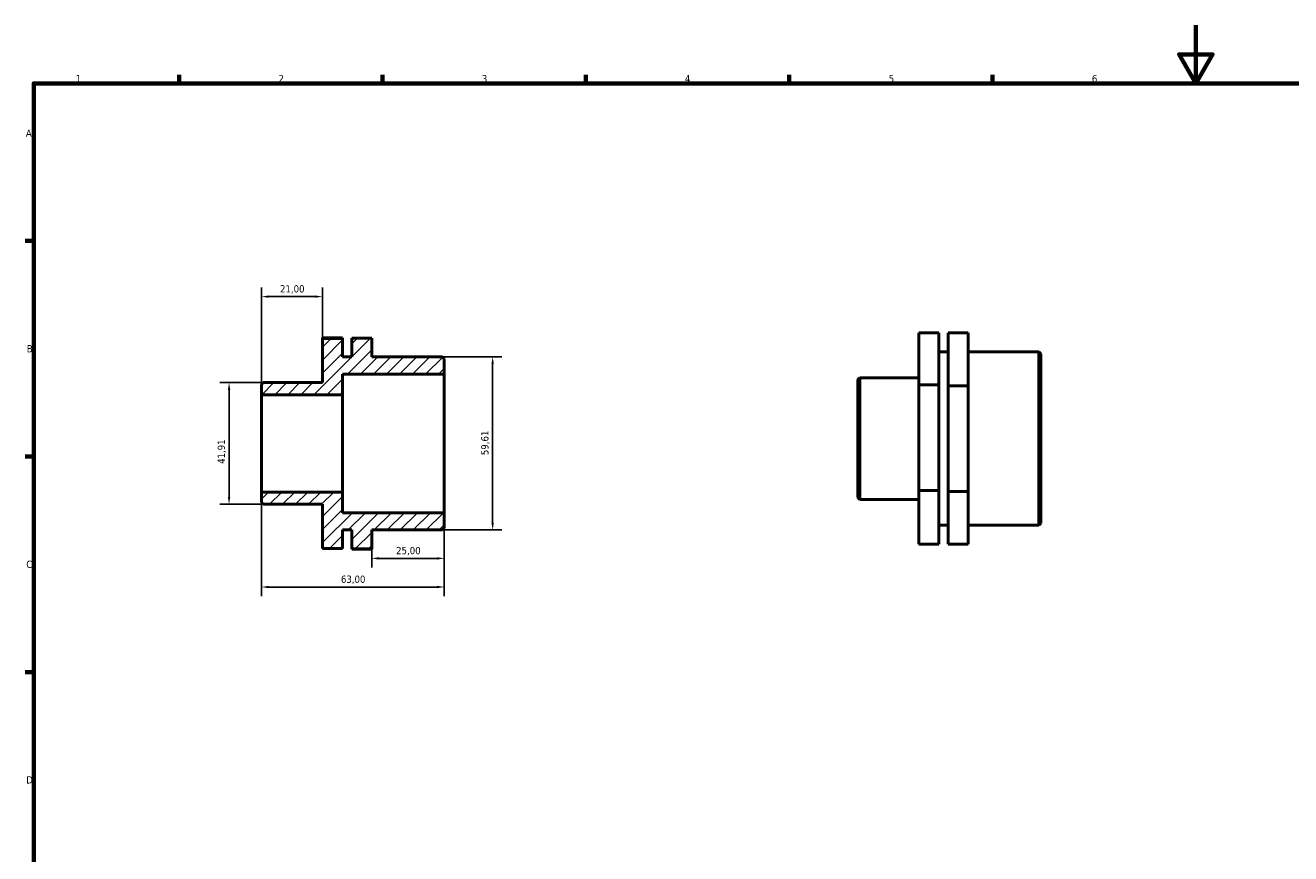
# Model space of a CAD drawing. Header units: millimetres. Extents: x 0 to 906, y 0 to 594.
# Tile 2 of 3: x 17 to 453, y 309 to 594. Entities that reach past the tile are written whole.
import ezdxf

# ---------------------------------------------------------------- set-up
doc = ezdxf.new("R2010")
doc.units = ezdxf.units.MM
for name, color, linetype, lineweight in [('Border (ISO)', 7, 'Continuous', 70), ('Dimension (ISO)', 7, 'Continuous', 25), ('Hatch (ISO)', 7, 'Continuous', 18), ('Visible (ISO)', 7, 'Continuous', 50)]:
    doc.layers.add(name, color=color, linetype=linetype, lineweight=lineweight)
doc.styles.add('Note Text (ISO)', font='tahoma.ttf')
doc.dimstyles.new('Default (ISO)', dxfattribs={"dimtxt": 2.5, "dimasz": 2.5, "dimexe": 3.175, "dimexo": 0, "dimgap": 0.762, "dimtad": 1, "dimrnd": 1e-08, "dimzin": 0, "dimtxsty": 'Note Text (ISO)', "dimcen": 0.09, "dimdle": 10, "dimclrd": 256, "dimclre": 256, "dimclrt": 232, "dimazin": 0, "dimtfac": 1.40208, "dimtmove": 0, "dimatfit": 3, "dimfxl": 1, "dimtolj": 1, "dimtzin": 0, "dimlwd": -1, "dimlwe": -1, "dimarcsym": 0})

# ---------------------------------------------------------------- blocks, each defined once
blk = doc.blocks.new('Borders Default Border')
at = {"layer": 'Border (ISO)'}
for p, q in [((70.08, 574), (70.08, 576.9)), ((140.17, 574), (140.17, 576.9)), ((210.25, 574), (210.25, 576.9)), ((280.33, 574), (280.33, 576.9)), ((350.42, 574), (350.42, 576.9)), ((20, 519.75), (17.1, 519.75)), ((20, 445.5), (17.1, 445.5)), ((20, 371.25), (17.1, 371.25))]:
    blk.add_line(p, q, dxfattribs=at)
at = {"layer": 'Border (ISO)', "flags": 128}
for points in [[(420.5, 594), (420.5, 574), (414.73, 584), (426.27, 584), (420.5, 574)], [(20, 20), (20, 574), (821, 574), (821, 20), (20, 20)]]:
    blk.add_lwpolyline(points, dxfattribs=at)
at = {"layer": 'Border (ISO)', "color": 232, "true_color": 0xca0064, "char_height": 2.5, "attachment_point": 7, "style": 'Note Text (ISO)'}
for s, insert in [('1', (34.48, 574.4)), ('2', (104.37, 574.4)), ('3', (174.43, 574.35)), ('4', (244.42, 574.4)), ('5', (314.64, 574.35)), ('6', (384.66, 574.35)), ('A', (17.29, 555.62)), ('B', (17.59, 481.37)), ('C', (17.43, 407.08)), ('D', (17.43, 332.88))]:
    blk.add_mtext(s, dxfattribs=dict(at, insert=insert))
blk = doc.blocks.new('*D7')
at = {"layer": 'Defpoints', "color": 0, "transparency": 16777216}
for p in [(98.5, 433.24), (161.5, 426.16), (98.5, 400.55)]:
    blk.add_point(p, dxfattribs=at)
at = {"layer": 'Dimension (ISO)', "transparency": 16777216}
for p, q in [((98.5, 433.24), (98.5, 397.38)), ((161.5, 426.16), (161.5, 397.38)), ((159, 400.55), (101, 400.55))]:
    blk.add_line(p, q, dxfattribs=at)
for points in [[(101, 400.97), (101, 400.14), (98.5, 400.55)], [(159, 400.97), (159, 400.14), (161.5, 400.55)]]:
    blk.add_solid(points, dxfattribs=at)
at = {"layer": 'Dimension (ISO)', "color": 232, "true_color": 0xca0064, "transparency": 16777216, "insert": (125.87, 404.49), "char_height": 2.5, "attachment_point": 1, "style": 'Note Text (ISO)'}
blk.add_mtext('\\A1;63,00', dxfattribs=at)
blk = doc.blocks.new('*D8')
at = {"layer": 'Defpoints', "color": 0, "transparency": 16777216}
for p in [(161.5, 426.16), (136.5, 413.69), (136.5, 410.41)]:
    blk.add_point(p, dxfattribs=at)
at = {"layer": 'Dimension (ISO)', "transparency": 16777216}
for p, q in [((161.5, 426.16), (161.5, 407.24)), ((136.5, 413.69), (136.5, 407.24)), ((159, 410.41), (139, 410.41))]:
    blk.add_line(p, q, dxfattribs=at)
for points in [[(139, 410.83), (139, 410), (136.5, 410.41)], [(159, 410.83), (159, 410), (161.5, 410.41)]]:
    blk.add_solid(points, dxfattribs=at)
at = {"layer": 'Dimension (ISO)', "color": 232, "true_color": 0xca0064, "transparency": 16777216, "insert": (144.89, 414.35), "char_height": 2.5, "attachment_point": 1, "style": 'Note Text (ISO)'}
blk.add_mtext('\\A1;25,00', dxfattribs=at)
blk = doc.blocks.new('*D9')
at = {"layer": 'Defpoints', "color": 0, "transparency": 16777216}
for p in [(160.87, 479.81), (160.87, 420.19), (178.16, 420.19)]:
    blk.add_point(p, dxfattribs=at)
at = {"layer": 'Dimension (ISO)', "transparency": 16777216}
for p, q in [((160.87, 479.81), (181.33, 479.81)), ((178.16, 477.31), (178.16, 422.69)), ((160.87, 420.19), (181.33, 420.19))]:
    blk.add_line(p, q, dxfattribs=at)
for points in [[(177.74, 477.31), (178.57, 477.31), (178.16, 479.81)], [(177.74, 422.69), (178.57, 422.69), (178.16, 420.19)]]:
    blk.add_solid(points, dxfattribs=at)
at = {"layer": 'Dimension (ISO)', "color": 232, "true_color": 0xca0064, "transparency": 16777216, "insert": (174.22, 445.97), "char_height": 2.5, "attachment_point": 1, "rotation": 90, "style": 'Note Text (ISO)'}
blk.add_mtext('\\A1;59,61', dxfattribs=at)
blk = doc.blocks.new('*D10')
at = {"layer": 'Defpoints', "color": 0, "transparency": 16777216}
for p in [(99.13, 470.96), (87.32, 429.05), (99.13, 429.05)]:
    blk.add_point(p, dxfattribs=at)
at = {"layer": 'Dimension (ISO)', "transparency": 16777216}
for p, q in [((99.13, 470.96), (84.14, 470.96)), ((87.32, 468.46), (87.32, 431.55)), ((99.13, 429.05), (84.14, 429.05))]:
    blk.add_line(p, q, dxfattribs=at)
for points in [[(86.9, 468.46), (87.73, 468.46), (87.32, 470.96)], [(86.9, 431.55), (87.73, 431.55), (87.32, 429.05)]]:
    blk.add_solid(points, dxfattribs=at)
at = {"layer": 'Dimension (ISO)', "color": 232, "true_color": 0xca0064, "transparency": 16777216, "insert": (83.38, 442.95), "char_height": 2.5, "attachment_point": 1, "rotation": 90, "style": 'Note Text (ISO)'}
blk.add_mtext('\\A1;41,91', dxfattribs=at)
blk = doc.blocks.new('*D11')
at = {"layer": 'Defpoints', "color": 0, "transparency": 16777216}
for p in [(98.5, 500.57), (119.5, 486.18), (98.5, 466.76)]:
    blk.add_point(p, dxfattribs=at)
at = {"layer": 'Dimension (ISO)', "transparency": 16777216}
for p, q in [((98.5, 466.76), (98.5, 503.74)), ((119.5, 486.18), (119.5, 503.74)), ((117, 500.57), (101, 500.57))]:
    blk.add_line(p, q, dxfattribs=at)
for points in [[(101, 500.98), (101, 500.15), (98.5, 500.57)], [(117, 500.98), (117, 500.15), (119.5, 500.57)]]:
    blk.add_solid(points, dxfattribs=at)
at = {"layer": 'Dimension (ISO)', "color": 232, "true_color": 0xca0064, "transparency": 16777216, "insert": (104.89, 504.5), "char_height": 2.5, "attachment_point": 1, "style": 'Note Text (ISO)'}
blk.add_mtext('\\A1;21,00', dxfattribs=at)

msp = doc.modelspace()

# ---------------------------------------------------------------- hatches: boundary and pattern name
at = {"layer": 'Hatch (ISO)'}
h = msp.add_hatch(dxfattribs=at)
h.set_pattern_fill('ANSI31', color=256, scale=25.4, style=0)
h.set_pattern_definition([(45, (0, 0), (-2.245064, 2.245064), [])])
h.paths.add_polyline_path([(160.87, 420.194), (161.5, 420.824), (161.5, 426.155), (126.425, 426.155), (126.425, 433.237), (98.5, 433.237), (98.5, 429.676), (99.13, 429.046), (119.5, 429.046), (119.5, 413.822), (126.425, 413.822), (126.425, 420.194), (129.575, 420.194), (129.575, 413.691), (136.5, 413.691), (136.5, 420.194)])
h.paths.add_polyline_path([(161.5, 479.178), (160.87, 479.808), (136.5, 479.808), (136.5, 486.31), (129.575, 486.31), (129.575, 479.808), (126.425, 479.808), (126.425, 486.18), (119.5, 486.18), (119.5, 470.956), (99.13, 470.956), (98.5, 470.326), (98.5, 466.765), (126.425, 466.765), (126.425, 473.846), (161.5, 473.846)])

# ---------------------------------------------------------------- linework, layer by layer
at = {"layer": 'Visible (ISO)'}
for p, q in [((126.425, 486.372), (119.5, 486.372)), ((119.5, 486.372), (119.5, 486.18)), ((126.425, 486.18), (119.5, 486.18)), ((119.5, 486.18), (119.5, 470.956)), ((126.425, 486.18), (126.425, 486.372)), ((126.425, 479.808), (126.425, 486.18)), ((136.5, 486.31), (129.575, 486.31)), ((129.575, 486.31), (129.575, 479.808)), ((136.5, 479.808), (136.5, 486.31)), ((331.956, 488.064), (325.031, 488.064)), ((325.031, 488.064), (325.031, 470.174)), ((331.956, 470.174), (331.956, 488.064)), ((342.031, 488.066), (335.106, 488.066)), ((335.106, 488.066), (335.106, 469.783)), ((342.031, 469.783), (342.031, 488.066)), ((129.575, 479.808), (126.425, 479.808)), ((160.87, 479.808), (136.5, 479.808)), ((161.5, 479.178), (160.87, 479.808)), ((331.956, 481.5), (335.106, 481.5)), ((342.031, 481.5), (366.401, 481.5)), ((366.401, 421.886), (366.401, 481.5)), ((367.031, 480.87), (366.401, 481.5)), ((367.031, 480.87), (367.031, 422.516)), ((161.5, 473.846), (161.5, 479.178)), ((126.425, 466.765), (126.425, 473.846)), ((126.425, 473.846), (161.5, 473.846)), ((161.5, 426.155), (161.5, 473.846)), ((304.031, 472.018), (304.661, 472.648)), ((304.031, 431.368), (304.031, 472.018)), ((304.661, 472.648), (304.661, 430.738)), ((304.661, 472.648), (325.031, 472.648)), ((99.13, 470.956), (98.5, 470.326)), ((98.5, 470.326), (98.5, 466.765)), ((98.5, 466.765), (126.425, 466.765)), ((98.5, 433.237), (98.5, 466.765)), ((119.5, 470.956), (99.13, 470.956)), ((126.425, 433.237), (126.425, 466.765)), ((325.031, 470.174), (325.031, 433.802)), ((331.956, 470.174), (325.031, 470.174)), ((331.956, 433.802), (331.956, 470.174)), ((335.106, 469.783), (335.106, 433.411)), ((342.031, 469.783), (335.106, 469.783)), ((342.031, 433.411), (342.031, 469.783)), ((126.425, 433.237), (98.5, 433.237)), ((98.5, 433.237), (98.5, 429.676)), ((126.425, 426.155), (126.425, 433.237)), ((331.956, 433.802), (325.031, 433.802)), ((325.031, 433.802), (325.031, 415.321)), ((331.956, 415.321), (331.956, 433.802)), ((342.031, 433.411), (335.106, 433.411)), ((335.106, 433.411), (335.106, 415.32)), ((342.031, 415.32), (342.031, 433.411)), ((98.5, 429.676), (99.13, 429.046)), ((99.13, 429.046), (119.5, 429.046)), ((119.5, 429.046), (119.5, 413.822)), ((304.031, 431.368), (304.661, 430.738)), ((304.661, 430.738), (325.031, 430.738)), ((161.5, 426.155), (126.425, 426.155)), ((161.5, 420.824), (161.5, 426.155)), ((126.425, 413.822), (126.425, 420.194)), ((126.425, 420.194), (129.575, 420.194)), ((129.575, 420.194), (129.575, 413.691)), ((136.5, 413.691), (136.5, 420.194)), ((136.5, 420.194), (160.87, 420.194)), ((160.87, 420.194), (161.5, 420.824)), ((331.956, 421.886), (335.106, 421.886)), ((342.031, 421.886), (366.401, 421.886)), ((367.031, 422.516), (366.401, 421.886)), ((331.956, 415.321), (325.031, 415.321)), ((342.031, 415.32), (335.106, 415.32)), ((119.5, 413.822), (126.425, 413.822)), ((129.575, 413.691), (136.5, 413.691)), ((129.575, 413.691), (129.575, 413.628)), ((136.5, 413.628), (129.575, 413.628)), ((136.5, 413.628), (136.5, 413.691))]:
    msp.add_line(p, q, dxfattribs=at)

# ---------------------------------------------------------------- block references
msp.add_blockref('Borders Default Border', (0, 0))

# ---------------------------------------------------------------- dimensions: what is measured, and where the dimension line sits
at = {"layer": 'Dimension (ISO)'}
for base, p1, p2, angle, picture, middle in [((98.5, 500.568), (119.5, 486.18), (98.5, 466.765), 180, '*D11', (109, 500.568)), ((178.155, 420.194), (160.87, 479.808), (160.87, 420.194), 90, '*D9', (178.155, 450.001)), ((87.315, 429.046), (99.13, 470.956), (99.13, 429.046), 90, '*D10', (87.315, 447.054)), ((98.5, 400.555), (161.5, 426.155), (98.5, 433.237), 180, '*D7', (130, 400.555)), ((136.5, 410.415), (161.5, 426.155), (136.5, 413.691), 180, '*D8', (149, 410.415))]:
    dim = msp.add_linear_dim(base=base, p1=p1, p2=p2, angle=angle, dimstyle='Default (ISO)', override={"dimdec": 2, "dimtp": 0, "dimtm": 0, "dimtdec": 2, "dimtofl": 0, "dimatfit": 1}, dxfattribs=at)
    dim.commit()
    dim.dimension.update_dxf_attribs({"geometry": picture, "text_midpoint": middle, "dimtype": 160})

doc.saveas('drawing.dxf')
